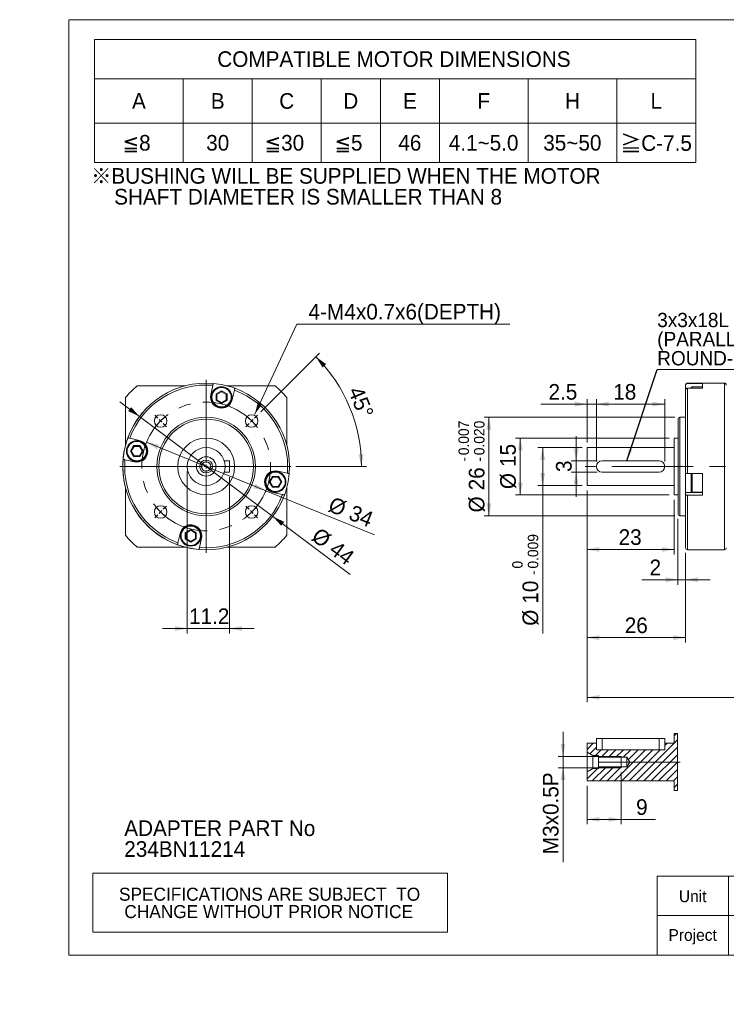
# Model space of a CAD drawing. Header units: millimetres. Extents: x 0 to 373, y 0 to 260.
# Tile 1 of 3: x 0 to 186, y 0 to 260. Entities that reach past the tile are written whole.
import ezdxf

# ---------------------------------------------------------------- set-up
doc = ezdxf.new("R2010")
doc.units = ezdxf.units.MM
doc.header["$LTSCALE"] = 1.3
doc.linetypes.add('CENTERX2', pattern=[20.32, 12.7, -2.54, 2.54, -2.54])
doc.layers.add('外框線', color=7, linetype='Continuous', lineweight=30)
doc.styles.add('SLDTEXTSTYLE0', font='ARIAL.TTF', dxfattribs={"width": 0.948})
doc.styles.add('SLDTEXTSTYLE4', font='ARIAL.TTF', dxfattribs={"width": 0.948, "bigfont": 'bigfont'})
doc.styles.add('SLDTEXTSTYLE5', font='MINGLIU.TTC', dxfattribs={"bigfont": 'bigfont'})
doc.styles.get("Standard").update_dxf_attribs({"font": 'ARIAL.TTF'})
doc.dimstyles.new('SLDDIMSTYLE0', dxfattribs={"dimtxt": 4.006577, "dimasz": 3.25, "dimexe": 0, "dimexo": 0.0625, "dimgap": 1.001644, "dimtad": 1, "dimdec": 4, "dimrnd": 1e-09, "dimzin": 12, "dimdsep": 46, "dimtxsty": 'SLDTEXTSTYLE0', "dimsah": 1, "dimcen": 0.09, "dimadec": 0, "dimazin": 0, "dimtfac": 1, "dimtdec": 4, "dimtmove": 0, "dimatfit": 3, "dimfxl": 0, "dimtolj": 1, "dimtzin": 12, "dimarcsym": 0})
doc.dimstyles.new('SLDDIMSTYLE1', dxfattribs={"dimtxt": 4.006577, "dimasz": 3.25, "dimexe": 0, "dimexo": 0.0625, "dimgap": 1.001644, "dimtad": 1, "dimdec": 0, "dimrnd": 1e-09, "dimzin": 12, "dimdsep": 46, "dimtxsty": 'SLDTEXTSTYLE0', "dimsah": 1, "dimcen": 0.09, "dimadec": 0, "dimazin": 0, "dimtfac": 1, "dimtdec": 0, "dimtmove": 0, "dimatfit": 3, "dimfxl": 0, "dimtolj": 1, "dimtzin": 12, "dimarcsym": 0})
doc.dimstyles.new('SLDDIMSTYLE10', dxfattribs={"dimtxt": 0, "dimasz": 3.25, "dimexe": 0, "dimexo": 0.0625, "dimgap": 0, "dimtad": 0, "dimtih": 1, "dimtoh": 1, "dimdec": 0, "dimrnd": 1e-09, "dimzin": 0, "dimdsep": 46, "dimtxsty": 'Standard', "dimsah": 1, "dimcen": 0.09, "dimadec": 0, "dimazin": 0, "dimtfac": 3.25, "dimtdec": 0, "dimtofl": 0, "dimtmove": 0, "dimatfit": 3, "dimfxl": 0, "dimtolj": 1, "dimtzin": 0, "dimarcsym": 0})
doc.dimstyles.new('SLDDIMSTYLE2', dxfattribs={"dimtxt": 4.006577, "dimasz": 3.25, "dimexe": 0, "dimexo": 0.0625, "dimgap": 1.001644, "dimtad": 1, "dimdec": 4, "dimrnd": 1e-09, "dimzin": 12, "dimdsep": 46, "dimtxsty": 'SLDTEXTSTYLE0', "dimsah": 1, "dimcen": 0.09, "dimadec": 0, "dimazin": 0, "dimtfac": 1, "dimtdec": 4, "dimtofl": 0, "dimtmove": 0, "dimatfit": 3, "dimfxl": 0, "dimtolj": 1, "dimtzin": 12, "dimarcsym": 0})
doc.dimstyles.new('SLDDIMSTYLE3', dxfattribs={"dimtxt": 4.006577, "dimasz": 3.25, "dimexe": 0, "dimexo": 0.0625, "dimgap": 1.001644, "dimtad": 1, "dimdec": 4, "dimlfac": 1.3, "dimzin": 12, "dimdsep": 46, "dimtxsty": 'SLDTEXTSTYLE0', "dimsah": 1, "dimcen": 0.09, "dimadec": 4, "dimazin": 0, "dimtfac": 1, "dimtdec": 4, "dimtofl": 0, "dimtmove": 0, "dimatfit": 3, "dimfxl": 0, "dimtolj": 1, "dimtzin": 12, "dimarcsym": 0})
doc.dimstyles.new('SLDDIMSTYLE4', dxfattribs={"dimtxt": 4.006577, "dimasz": 3.25, "dimexe": 0, "dimexo": 0.0625, "dimgap": 1.001644, "dimtad": 0, "dimtih": 1, "dimtoh": 1, "dimdec": 4, "dimrnd": 1e-09, "dimzin": 12, "dimdsep": 46, "dimtxsty": 'SLDTEXTSTYLE0', "dimblk1": 'NONE', "dimblk2": 'NONE', "dimsah": 1, "dimcen": 0.09, "dimadec": 0, "dimazin": 0, "dimtfac": 1, "dimtdec": 4, "dimtmove": 0, "dimatfit": 3, "dimldrblk": 'NONE', "dimfxl": 0, "dimtolj": 1, "dimtzin": 12, "dimarcsym": 0})
doc.dimstyles.new('SLDDIMSTYLE5', dxfattribs={"dimtxt": 4.006577, "dimasz": 3.25, "dimexe": 0, "dimexo": 0.0625, "dimgap": 1.001644, "dimtad": 1, "dimdec": 4, "dimrnd": 1e-09, "dimzin": 12, "dimdsep": 46, "dimtxsty": 'SLDTEXTSTYLE0', "dimsah": 1, "dimcen": 0.09, "dimadec": 0, "dimazin": 0, "dimtfac": 1, "dimtdec": 4, "dimtofl": 0, "dimtmove": 0, "dimatfit": 3, "dimfxl": 0, "dimtolj": 1, "dimtzin": 12, "dimarcsym": 0})
doc.dimstyles.new('SLDDIMSTYLE7', dxfattribs={"dimtxt": 4.006577, "dimasz": 3.25, "dimexe": 0, "dimexo": 0.0625, "dimgap": 1.001644, "dimtad": 1, "dimdec": 4, "dimrnd": 1e-09, "dimzin": 12, "dimdsep": 46, "dimtxsty": 'SLDTEXTSTYLE0', "dimsah": 1, "dimcen": 0.09, "dimadec": 0, "dimazin": 0, "dimtol": 1, "dimtm": 0.009, "dimtfac": 1, "dimtdec": 3, "dimtofl": 0, "dimtmove": 0, "dimatfit": 3, "dimfxl": 0, "dimtolj": 1, "dimarcsym": 0})
doc.dimstyles.new('SLDDIMSTYLE8', dxfattribs={"dimtxt": 4.006577, "dimasz": 3.25, "dimexe": 0, "dimexo": 0.0625, "dimgap": 1.001644, "dimtad": 1, "dimdec": 4, "dimrnd": 1e-09, "dimzin": 12, "dimdsep": 46, "dimtxsty": 'SLDTEXTSTYLE0', "dimsah": 1, "dimcen": 0.09, "dimadec": 0, "dimazin": 0, "dimtol": 1, "dimtp": -0.007, "dimtm": 0.02, "dimtfac": 1, "dimtdec": 3, "dimtofl": 0, "dimtmove": 0, "dimatfit": 3, "dimfxl": 0, "dimtolj": 1, "dimtzin": 0, "dimarcsym": 0})

# ---------------------------------------------------------------- blocks, each defined once
blk = doc.blocks.new('單位定位')
at = {"layer": '外框線', "color": 7, "lineweight": 0}
for p, q in [((168.19, 33.81), (168.19, 13.01)), ((208.05, 33.81), (168.19, 33.81)), ((187.06, 33.81), (187.06, 13.01)), ((208.05, 23.41), (168.19, 23.41)), ((198.51, 19.01), (204.85, 20.31)), ((198.51, 19.01), (198.51, 16.41)), ((204.85, 20.31), (204.85, 15.11)), ((198.51, 16.41), (204.85, 15.11))]:
    blk.add_line(p, q, dxfattribs=at)
at = {"layer": '外框線', "color": 7, "linetype": 'CENTERX2', "lineweight": 0}
for p, q in [((193.02, 21.69), (193.02, 13.87)), ((189.61, 17.71), (196.45, 17.71)), ((198.04, 17.71), (205.41, 17.71))]:
    blk.add_line(p, q, dxfattribs=at)
at = {"layer": '外框線', "color": 7, "lineweight": 0}
for radius in [2.96, 1.59]:
    blk.add_circle((193.02, 17.71), radius, dxfattribs=at)
at = {"color": 7, "linetype": 'Continuous', "lineweight": 0, "char_height": 3.096, "attachment_point": 1, "style": 'SLDTEXTSTYLE0'}
for s, insert in [('Unit', (173.93, 30.08)), ('mm', (194.3, 30.46)), ('Project', (171.18, 19.85))]:
    blk.add_mtext(s, dxfattribs=dict(at, insert=insert))
blk = doc.blocks.new('SW_NOTE_0')
at = {"color": 0, "linetype": 'Continuous', "lineweight": 0, "attachment_point": 1, "style": 'SLDTEXTSTYLE0'}
for s, insert, char_height in [('ADAPTER PART No', (0, 5.32), 4.1275), ('234BN11214', (0, -0.18), 4.128)]:
    blk.add_mtext(s, dxfattribs=dict(at, insert=insert, char_height=char_height))
blk = doc.blocks.new('SW_NOTE_1')
at = {"color": 0, "linetype": 'Continuous', "lineweight": 0, "char_height": 4.1275, "attachment_point": 1}
for s, insert, style in [('\\M+181A6BUSHING WILL BE SUPPLIED WHEN THE MOTOR', (0, 5.32), 'SLDTEXTSTYLE4'), ('    SHAFT DIAMETER IS SMALLER THAN 8', (0, -0.18), 'SLDTEXTSTYLE0')]:
    blk.add_mtext(s, dxfattribs=dict(at, insert=insert, style=style))
blk = doc.blocks.new('SW_TABLEANNOTATION_0')
at = {"color": 0, "linetype": 'Continuous', "lineweight": 0}
for p, q in [((0, 0), (0, -32.5)), ((158.6, 0), (0, 0)), ((158.6, -32.5), (158.6, 0)), ((0, -10.4), (158.6, -10.4)), ((23.4, -10.4), (23.4, -32.5)), ((41.6, -10.4), (41.6, -32.5)), ((59.8, -10.4), (59.8, -32.5)), ((75.4, -10.4), (75.4, -32.5)), ((91, -10.4), (91, -32.5)), ((114.4, -10.4), (114.4, -32.5)), ((137.8, -10.4), (137.8, -32.5)), ((0, -22.1), (158.6, -22.1)), ((0, -32.5), (158.6, -32.5))]:
    blk.add_line(p, q, dxfattribs=at)
at = {"color": 0, "linetype": 'Continuous', "lineweight": 0, "attachment_point": 1}
for s, insert, char_height, style in [('COMPATIBLE MOTOR DIMENSIONS', (32.37, -3.15), 4.1275, 'SLDTEXTSTYLE0'), ('A', (9.87, -14.2), 4.13, 'SLDTEXTSTYLE0'), ('B', (30.67, -14.2), 4.13, 'SLDTEXTSTYLE0'), ('C', (48.71, -14.2), 4.13, 'SLDTEXTSTYLE0'), ('D', (65.61, -14.2), 4.13, 'SLDTEXTSTYLE0'), ('E', (81.37, -14.2), 4.13, 'SLDTEXTSTYLE0'), ('F', (101.02, -14.2), 4.13, 'SLDTEXTSTYLE0'), ('H', (124.11, -14.2), 4.13, 'SLDTEXTSTYLE0'), ('L', (146.67, -14.2), 4.13, 'SLDTEXTSTYLE0'), ('\\M+181858', (7.42, -25.25), 4.128, 'SLDTEXTSTYLE4'), ('30', (29.44, -25.25), 4.128, 'SLDTEXTSTYLE0'), ('\\M+1818530', (44.89, -25.25), 4.128, 'SLDTEXTSTYLE4'), ('\\M+181855', (63.32, -25.25), 4.128, 'SLDTEXTSTYLE4'), ('46', (80.14, -25.25), 4.128, 'SLDTEXTSTYLE0'), ('4.1~5.0', (93.45, -25.25), 4.128, 'SLDTEXTSTYLE0'), ('35~50', (118.38, -25.25), 4.128, 'SLDTEXTSTYLE0'), ('\\M+18186', (138.72, -25.41), 4.128, 'SLDTEXTSTYLE5'), ('C-7.5', (144.23, -25.32), 4.128, 'SLDTEXTSTYLE0')]:
    blk.add_mtext(s, dxfattribs=dict(at, insert=insert, char_height=char_height, style=style))
blk = doc.blocks.new('SW_TABLEANNOTATION_1')
at = {"color": 0, "linetype": 'Continuous', "lineweight": 0}
for p, q in [((0, 0), (0, -15.6)), ((93.6, 0), (0, 0)), ((93.6, -15.6), (93.6, 0)), ((0, -15.6), (93.6, -15.6))]:
    blk.add_line(p, q, dxfattribs=at)
at = {"color": 0, "linetype": 'Continuous', "lineweight": 0, "char_height": 3.4396, "attachment_point": 1, "style": 'SLDTEXTSTYLE0'}
for s, insert in [(' SPECIFICATIONS ARE SUBJECT  TO ', (5.65, -3.84)), ('CHANGE WITHOUT PRIOR NOTICE', (8.33, -8.43))]:
    blk.add_mtext(s, dxfattribs=dict(at, insert=insert))
blk = doc.blocks.new('*D10')
at = {"color": 7, "linetype": 'Continuous', "lineweight": 0}
for q in [(33.44, 148.42), (93.63, 123.99)]:
    blk.add_line((64.95, 135.63), q, dxfattribs=at)
for points in [[(33.44, 148.42), (36.21, 146.59), (36.7, 147.8)], [(64.95, 135.63), (62.18, 137.45), (61.69, 136.25)]]:
    blk.add_solid(points, dxfattribs=at)
at = {"color": 7, "linetype": 'Continuous', "lineweight": 0, "char_height": 4.128, "attachment_point": 1, "rotation": 337.9102, "style": 'SLDTEXTSTYLE0'}
for s, insert in [('%%c', (82.64, 134.18)), ('34', (88.05, 131.99))]:
    blk.add_mtext(s, dxfattribs=dict(at, insert=insert))
blk = doc.blocks.new('*D11')
at = {"color": 7, "linetype": 'Continuous', "lineweight": 0}
for p, q in [((31.6, 155.23), (26.4, 159.13)), ((66.79, 128.82), (31.6, 155.23)), ((66.79, 128.82), (87.18, 113.51))]:
    blk.add_line(p, q, dxfattribs=at)
blk.add_arc((49.19, 142.02), 22, 139.7271, 261.6929, dxfattribs=at)
for points in [[(31.6, 155.23), (29.39, 157.7), (28.61, 156.66)], [(66.79, 128.82), (69, 126.35), (69.78, 127.38)]]:
    blk.add_solid(points, dxfattribs=at)
at = {"color": 7, "linetype": 'Continuous', "lineweight": 0, "char_height": 4.128, "attachment_point": 1, "rotation": 323.1088, "style": 'SLDTEXTSTYLE0'}
for s, insert in [('%%c', (79.16, 126.17)), ('44', (83.83, 122.66))]:
    blk.add_mtext(s, dxfattribs=dict(at, insert=insert))
blk = doc.blocks.new('*D12')
at = {"color": 7, "linetype": 'Continuous', "lineweight": 0}
for p, q in [((44.19, 140.72), (44.19, 97.92)), ((55.39, 139.22), (55.39, 97.92)), ((44.19, 99.22), (37.69, 99.22)), ((44.19, 99.22), (55.39, 99.22)), ((55.39, 99.22), (61.89, 99.22))]:
    blk.add_line(p, q, dxfattribs=at)
for points in [[(44.19, 99.22), (40.94, 99.87), (40.94, 98.57)], [(55.39, 99.22), (58.64, 98.57), (58.64, 99.87)]]:
    blk.add_solid(points, dxfattribs=at)
at = {"color": 7, "linetype": 'Continuous', "lineweight": 0, "insert": (44.68, 104.54), "char_height": 4.128, "attachment_point": 1, "style": 'SLDTEXTSTYLE0'}
blk.add_mtext('11.2', dxfattribs=at)
blk = doc.blocks.new('*D13')
at = {"color": 7, "linetype": 'Continuous', "lineweight": 0}
for p, q in [((63.66, 156.48), (79.09, 171.92)), ((72.85, 142.02), (91.47, 142.02))]:
    blk.add_line(p, q, dxfattribs=at)
blk.add_arc((49.19, 142.02), 40.98, 0, 45, dxfattribs=at)
for points in [[(78.17, 171), (79.9, 168.17), (80.85, 169.05)], [(90.17, 142.02), (90.69, 145.3), (89.39, 145.24)]]:
    blk.add_solid(points, dxfattribs=at)
at = {"color": 7, "linetype": 'Continuous', "lineweight": 0, "insert": (90.38, 163.58), "char_height": 4.128, "attachment_point": 1, "rotation": 292.5, "style": 'SLDTEXTSTYLE0'}
blk.add_mtext('45°', dxfattribs=at)
blk = doc.blocks.new('*D15')
at = {"color": 7, "linetype": 'Continuous', "lineweight": 0}
blk.add_line((73.15, 179.64), (129.3, 179.64), dxfattribs=at)
at = {"color": 7, "linetype": 'Continuous', "lineweight": 0, "attachment_point": 1, "style": 'SLDTEXTSTYLE0'}
for s, insert, char_height in [('4-M', (76.18, 184.96), 4.128), ('4', (85.66, 184.96), 4.13), ('x0.7x6(DEPTH)', (88.72, 184.96), 4.1275)]:
    blk.add_mtext(s, dxfattribs=dict(at, insert=insert, char_height=char_height))
blk = doc.blocks.new('_NONE')
blk = doc.blocks.new('SW_CENTERMARKSYMBOL_0')
at = {"color": 0, "linetype": 'Continuous', "lineweight": 0}
for p, q in [((-24.75, 0.71), (-25.56, 1.52)), ((-24.04, 0), (-24.4, 0.35)), ((0, 0), (-0.35, -0.35)), ((0, 0), (0.35, 0.35)), ((0.71, 0.71), (1.52, 1.52)), ((-24.04, 0), (-23.69, -0.35)), ((-23.33, -0.71), (-22.52, -1.52)), ((-0.71, -0.71), (-1.52, -1.52)), ((-23.33, -23.33), (-22.52, -22.52)), ((-0.71, -23.33), (-1.52, -22.52)), ((-24.75, -24.75), (-25.56, -25.56)), ((-24.04, -24.04), (-24.4, -24.4)), ((-24.04, -24.04), (-23.69, -23.69)), ((0, -24.04), (-0.35, -23.69)), ((0, -24.04), (0.35, -24.4)), ((0.71, -24.75), (1.52, -25.56))]:
    blk.add_line(p, q, dxfattribs=at)
for start, end in [(133.3148, 135), (127.7538, 131.6297), (48.3703, 52.2462), (45, 46.6852), (138.3703, 142.2462), (135, 136.6852), (43.3148, 45), (37.7538, 41.6297), (217.7538, 221.6297), (318.3703, 322.2462), (223.3148, 225), (225, 226.6852), (228.3703, 232.2462), (307.7538, 311.6297), (313.3148, 315), (315, 316.6852)]:
    blk.add_arc((-12.02, -12.02), 17, start, end, dxfattribs=at)
blk = doc.blocks.new('SW_CENTERMARKSYMBOL_1')
at = {"color": 0, "linetype": 'Continuous', "lineweight": 0}
for p, q in [((0, 1), (0, 22.86)), ((-1, 0), (-22.74, 0)), ((0, 0), (-0.5, 0)), ((0, 0), (0, 0.5)), ((0, 0), (0, -0.5)), ((0, 0), (0.5, 0)), ((1, 0), (22.35, 0)), ((0, -1), (0, -22.84))]:
    blk.add_line(p, q, dxfattribs=at)
blk = doc.blocks.new('*D20')
at = {"color": 7, "linetype": 'Continuous', "lineweight": 0}
for p, q in [((146.82, 143.52), (146.82, 150.02)), ((152.39, 143.52), (145.52, 143.52)), ((146.82, 143.52), (146.82, 140.52)), ((152.39, 140.52), (145.52, 140.52)), ((146.82, 140.52), (146.82, 134.02))]:
    blk.add_line(p, q, dxfattribs=at)
for points in [[(146.82, 143.52), (147.47, 146.77), (146.17, 146.77)], [(146.82, 140.52), (146.17, 137.27), (147.47, 137.27)]]:
    blk.add_solid(points, dxfattribs=at)
at = {"color": 7, "linetype": 'Continuous', "lineweight": 0, "insert": (141.5, 140.56), "char_height": 4.13, "attachment_point": 1, "rotation": 90, "style": 'SLDTEXTSTYLE0'}
blk.add_mtext('3', dxfattribs=at)
blk = doc.blocks.new('*D21')
at = {"color": 7, "linetype": 'Continuous', "lineweight": 0}
for p, q in [((148.39, 147.02), (136.69, 147.02)), ((137.99, 137.02), (137.99, 147.02)), ((148.39, 137.02), (136.69, 137.02)), ((137.99, 137.02), (137.99, 97.89))]:
    blk.add_line(p, q, dxfattribs=at)
for points in [[(137.99, 147.02), (137.34, 143.77), (138.64, 143.77)], [(137.99, 137.02), (138.64, 140.27), (137.34, 140.27)]]:
    blk.add_solid(points, dxfattribs=at)
at = {"color": 7, "linetype": 'Continuous', "lineweight": 0, "attachment_point": 1, "rotation": 90, "style": 'SLDTEXTSTYLE0'}
for s, insert, char_height in [('0.009', (134.06, 115.06), 2.752), ('0', (129.95, 115.06), 2.75), ('-', (134.06, 113.38), 2.75), ('10', (132.67, 105.79), 4.128), ('%%c', (132.67, 99.95), 4.128)]:
    blk.add_mtext(s, dxfattribs=dict(at, insert=insert, char_height=char_height))
blk = doc.blocks.new('*D22')
at = {"color": 7, "linetype": 'Continuous', "lineweight": 0}
for p, q in [((171.39, 149.52), (130.79, 149.52)), ((132.09, 134.52), (132.09, 149.52)), ((171.39, 134.52), (130.79, 134.52))]:
    blk.add_line(p, q, dxfattribs=at)
for points in [[(132.09, 149.52), (131.44, 146.27), (132.74, 146.27)], [(132.09, 134.52), (132.74, 137.77), (131.44, 137.77)]]:
    blk.add_solid(points, dxfattribs=at)
at = {"color": 7, "linetype": 'Continuous', "lineweight": 0, "char_height": 4.128, "attachment_point": 1, "rotation": 90, "style": 'SLDTEXTSTYLE0'}
for s, insert in [('15', (126.77, 141.89)), ('%%c', (126.77, 136.04))]:
    blk.add_mtext(s, dxfattribs=dict(at, insert=insert))
blk = doc.blocks.new('*D23')
at = {"color": 7, "linetype": 'Continuous', "lineweight": 0}
for p, q in [((172.89, 155.02), (122.51, 155.02)), ((123.81, 129.02), (123.81, 155.02)), ((172.89, 129.02), (122.51, 129.02))]:
    blk.add_line(p, q, dxfattribs=at)
for points in [[(123.81, 155.02), (123.16, 151.77), (124.46, 151.77)], [(123.81, 129.02), (124.46, 132.27), (123.16, 132.27)]]:
    blk.add_solid(points, dxfattribs=at)
at = {"color": 7, "linetype": 'Continuous', "lineweight": 0, "attachment_point": 1, "rotation": 90, "style": 'SLDTEXTSTYLE0'}
for s, insert, char_height in [('0.007', (115.77, 144.99), 2.752), ('0.020', (119.87, 144.99), 2.752), ('-', (115.77, 143.31), 2.75), ('-', (119.87, 143.31), 2.75), ('26', (118.49, 135.72), 4.128), ('%%c', (118.49, 129.88), 4.128)]:
    blk.add_mtext(s, dxfattribs=dict(at, insert=insert, char_height=char_height))
blk = doc.blocks.new('*D24')
at = {"color": 7, "linetype": 'Continuous', "lineweight": 0}
for p, q in [((149.69, 135.72), (149.69, 79.76)), ((244.99, 119.42), (244.99, 79.76)), ((149.69, 81.06), (244.99, 81.06))]:
    blk.add_line(p, q, dxfattribs=at)
for points in [[(149.69, 81.06), (152.94, 80.41), (152.94, 81.71)], [(244.99, 81.06), (241.74, 81.71), (241.74, 80.41)]]:
    blk.add_solid(points, dxfattribs=at)
at = {"color": 7, "linetype": 'Continuous', "lineweight": 0, "insert": (191.99, 86.38), "char_height": 4.128, "attachment_point": 1, "style": 'SLDTEXTSTYLE0'}
blk.add_mtext('95.3', dxfattribs=at)
blk = doc.blocks.new('*D25')
at = {"color": 7, "linetype": 'Continuous', "lineweight": 0}
for p, q in [((149.69, 135.72), (149.69, 118.81)), ((172.69, 133.22), (172.69, 118.81)), ((149.69, 120.11), (172.69, 120.11))]:
    blk.add_line(p, q, dxfattribs=at)
for points in [[(149.69, 120.11), (152.94, 119.46), (152.94, 120.76)], [(172.69, 120.11), (169.44, 120.76), (169.44, 119.46)]]:
    blk.add_solid(points, dxfattribs=at)
at = {"color": 7, "linetype": 'Continuous', "lineweight": 0, "insert": (158.03, 125.43), "char_height": 4.128, "attachment_point": 1, "style": 'SLDTEXTSTYLE0'}
blk.add_mtext('23', dxfattribs=at)
blk = doc.blocks.new('*D26')
at = {"color": 7, "linetype": 'Continuous', "lineweight": 0}
for p, q in [((173.69, 128.22), (173.69, 110.81)), ((175.69, 119.22), (175.69, 110.81)), ((173.69, 112.11), (164.13, 112.11)), ((173.69, 112.11), (175.69, 112.11)), ((175.69, 112.11), (182.19, 112.11))]:
    blk.add_line(p, q, dxfattribs=at)
for points in [[(173.69, 112.11), (170.44, 112.76), (170.44, 111.46)], [(175.69, 112.11), (178.94, 111.46), (178.94, 112.76)]]:
    blk.add_solid(points, dxfattribs=at)
at = {"color": 7, "linetype": 'Continuous', "lineweight": 0, "insert": (166.19, 117.43), "char_height": 4.13, "attachment_point": 1, "style": 'SLDTEXTSTYLE0'}
blk.add_mtext('2', dxfattribs=at)
blk = doc.blocks.new('*D27')
at = {"color": 7, "linetype": 'Continuous', "lineweight": 0}
for p, q in [((149.69, 135.72), (149.69, 95.52)), ((175.69, 119.22), (175.69, 95.52)), ((175.69, 96.82), (149.69, 96.82))]:
    blk.add_line(p, q, dxfattribs=at)
for points in [[(149.69, 96.82), (152.94, 96.17), (152.94, 97.47)], [(175.69, 96.82), (172.44, 97.47), (172.44, 96.17)]]:
    blk.add_solid(points, dxfattribs=at)
at = {"color": 7, "linetype": 'Continuous', "lineweight": 0, "insert": (159.64, 102.14), "char_height": 4.128, "attachment_point": 1, "style": 'SLDTEXTSTYLE0'}
blk.add_mtext('26', dxfattribs=at)
blk = doc.blocks.new('*D30')
at = {"color": 7, "linetype": 'Continuous', "lineweight": 0}
for p, q in [((149.69, 148.32), (149.69, 159.77)), ((152.19, 143.32), (152.19, 159.77)), ((149.69, 158.47), (137.46, 158.47)), ((149.69, 158.47), (152.19, 158.47)), ((152.19, 158.47), (158.69, 158.47))]:
    blk.add_line(p, q, dxfattribs=at)
for points in [[(149.69, 158.47), (146.44, 159.12), (146.44, 157.82)], [(152.19, 158.47), (155.44, 157.82), (155.44, 159.12)]]:
    blk.add_solid(points, dxfattribs=at)
at = {"color": 7, "linetype": 'Continuous', "lineweight": 0, "insert": (139.53, 163.79), "char_height": 4.128, "attachment_point": 1, "style": 'SLDTEXTSTYLE0'}
blk.add_mtext('2.5', dxfattribs=at)
blk = doc.blocks.new('*D31')
at = {"color": 7, "linetype": 'Continuous', "lineweight": 0}
for p, q in [((152.19, 143.32), (152.19, 159.77)), ((170.19, 143.32), (170.19, 159.77)), ((152.19, 158.47), (170.19, 158.47))]:
    blk.add_line(p, q, dxfattribs=at)
for points in [[(152.19, 158.47), (155.44, 157.82), (155.44, 159.12)], [(170.19, 158.47), (166.94, 159.12), (166.94, 157.82)]]:
    blk.add_solid(points, dxfattribs=at)
at = {"color": 7, "linetype": 'Continuous', "lineweight": 0, "insert": (156.61, 163.79), "char_height": 4.128, "attachment_point": 1, "style": 'SLDTEXTSTYLE0'}
blk.add_mtext('18', dxfattribs=at)
blk = doc.blocks.new('SW_NOTE_2')
at = {"color": 0, "linetype": 'Continuous', "lineweight": 0}
for p, q in [((0, 0), (40.08, 0)), ((40.08, 0), (0, 0)), ((0, 0), (40.08, 0)), ((40.08, 0), (0, 0)), ((0, 0), (40.08, 0)), ((40.08, 0), (0, 0))]:
    blk.add_line(p, q, dxfattribs=at)
at = {"color": 0, "linetype": 'Continuous', "lineweight": 0, "attachment_point": 1, "style": 'SLDTEXTSTYLE0'}
for s, insert, char_height in [('3x3x18L', (0, 14.97), 3.784), ('(PARALLEL KEY,', (0, 9.92), 3.7835), ('ROUND-ENDED)', (0, 4.88), 3.7835)]:
    blk.add_mtext(s, dxfattribs=dict(at, insert=insert, char_height=char_height))
blk = doc.blocks.new('SW_HATCH_0')
at = {"color": 0, "linetype": 'Continuous', "lineweight": 0}
for p, q in [((0, 13.62), (0.61, 14.23)), ((-23, 10.08), (-21.35, 11.73)), ((-22.26, 8.87), (-20.5, 10.63)), ((-9.95, 1.73), (0.89, 12.56)), ((-8, 1.73), (0.89, 10.62)), ((-2.5, 11.12), (-1.89, 11.73)), ((-20.76, 8.43), (-19.26, 9.93)), ((-19.26, 7.98), (-17.31, 9.93)), ((-17.32, 7.98), (-15.37, 9.93)), ((-15.78, 1.73), (-7.58, 9.93)), ((-15.37, 7.98), (-13.42, 9.93)), ((-13.84, 1.73), (-5.64, 9.93)), ((-13.43, 7.98), (-11.48, 9.93)), ((-12.12, 7.34), (-9.53, 9.93)), ((-11.89, 1.73), (-3.69, 9.93)), ((-6.06, 1.73), (0.89, 8.67)), ((-21.62, 1.73), (-17.87, 5.48)), ((-20, 5.29), (-19.82, 5.48)), ((-19.68, 1.73), (-15.93, 5.48)), ((-17.73, 1.73), (-13.98, 5.48)), ((-4.11, 1.73), (0.89, 6.73)), ((-23, 2.29), (-20.27, 5.03)), ((-2.16, 1.73), (0.89, 4.78)), ((-0.22, 1.73), (0.89, 2.83)), ((0, 0), (0.89, 0.89))]:
    blk.add_line(p, q, dxfattribs=at)
blk = doc.blocks.new('*D46')
at = {"color": 7, "linetype": 'Continuous', "lineweight": 0}
for p, q in [((158.69, 61.17), (158.69, 47.53)), ((149.69, 57.67), (149.69, 47.53)), ((149.69, 48.83), (158.69, 48.83)), ((158.69, 48.83), (167.76, 48.83))]:
    blk.add_line(p, q, dxfattribs=at)
for points in [[(149.69, 48.83), (152.94, 48.18), (152.94, 49.48)], [(158.69, 48.83), (155.44, 49.48), (155.44, 48.18)]]:
    blk.add_solid(points, dxfattribs=at)
at = {"color": 7, "linetype": 'Continuous', "lineweight": 0, "insert": (162.64, 54.15), "char_height": 4.13, "attachment_point": 1, "style": 'SLDTEXTSTYLE0'}
blk.add_mtext('9', dxfattribs=at)
blk = doc.blocks.new('*D47')
at = {"color": 7, "linetype": 'Continuous', "lineweight": 0}
for p, q in [((143.35, 65.47), (143.35, 71.97)), ((157.39, 65.47), (142.05, 65.47)), ((143.35, 62.47), (143.35, 65.47)), ((157.39, 62.47), (142.05, 62.47)), ((143.35, 62.47), (143.35, 37.56))]:
    blk.add_line(p, q, dxfattribs=at)
for points in [[(143.35, 65.47), (144, 68.72), (142.7, 68.72)], [(143.35, 62.47), (142.7, 59.22), (144, 59.22)]]:
    blk.add_solid(points, dxfattribs=at)
at = {"color": 7, "linetype": 'Continuous', "lineweight": 0, "attachment_point": 1, "rotation": 90, "style": 'SLDTEXTSTYLE0'}
for s, insert, char_height in [('x0.5P', (138.03, 47.26), 4.128), ('3', (138.03, 44.21), 4.13), ('M', (138.03, 39.62), 4.13)]:
    blk.add_mtext(s, dxfattribs=dict(at, insert=insert, char_height=char_height))

msp = doc.modelspace()

# ---------------------------------------------------------------- linework, layer by layer
at = {"color": 7, "linetype": 'Continuous', "lineweight": 0}
for p, q in [((13, 260), (373.1, 260)), ((13, 13), (13, 260)), ((62.060756, 155.855947), (73.145226, 179.635753)), ((173.582273, 56.473795), (173.582273, 71.473795)), ((152.693485, 65.473795), (158.693482, 65.473795)), ((158.693482, 62.473795), (158.693482, 65.473795)), ((152.693485, 62.473795), (158.693482, 62.473795)), ((13, 13), (373.1, 13))]:
    msp.add_line(p, q, dxfattribs=at)
at = {"color": 7, "linetype": 'Continuous', "lineweight": 15}
for p, q in [((185.935226, 164.022392), (176.193484, 164.022392)), ((180.193484, 163.941157), (176.193484, 163.941157)), ((180.193484, 163.941157), (180.193484, 162.685807)), ((43.689517, 163.322392), (31.020537, 163.322392)), ((50.974637, 163.44861), (50.421953, 160.955618)), ((51.803212, 161.1651), (53.253213, 162.002259)), ((53.253213, 161.771319), (52.003212, 161.049631)), ((53.253213, 162.002259), (54.703211, 161.1651)), ((53.253213, 161.771319), (53.253213, 162.002259)), ((54.503212, 161.049631), (53.253213, 161.771319)), ((67.369402, 163.322392), (54.700421, 163.322392)), ((56.084471, 159.700268), (56.637154, 162.19326)), ((175.693483, 163.44861), (175.693483, 162.19326)), ((175.693483, 162.19326), (175.693483, 140.242725)), ((176.193484, 162.685807), (176.193484, 140.13353)), ((176.193484, 162.685807), (180.193484, 162.685807)), ((177.393484, 163.077942), (177.193484, 162.877942)), ((177.193484, 162.685807), (177.193484, 162.877942)), ((180.193484, 163.077942), (177.393484, 163.077942)), ((177.393484, 163.077942), (177.393484, 162.685807)), ((27.89497, 160.196825), (27.89497, 147.527844)), ((51.803212, 159.490785), (51.803212, 161.1651)), ((51.803212, 161.1651), (52.003212, 161.049631)), ((51.803212, 159.490785), (52.003212, 159.606254)), ((53.253213, 158.653627), (51.803212, 159.490785)), ((52.003212, 161.049631), (52.003212, 159.606254)), ((52.003212, 159.606254), (53.253213, 158.884567)), ((53.253213, 158.884567), (54.503212, 159.606254)), ((54.703211, 159.490785), (53.253213, 158.653627)), ((53.253213, 158.653627), (53.253213, 158.884567)), ((54.503212, 161.049631), (54.703211, 161.1651)), ((54.503212, 159.606254), (54.503212, 161.049631)), ((54.503212, 159.606254), (54.703211, 159.490785)), ((54.703211, 161.1651), (54.703211, 159.490785)), ((70.494969, 147.527844), (70.494969, 160.196825)), ((173.693485, 154.522393), (173.693485, 142.022393)), ((175.693483, 155.022393), (174.193484, 155.022393)), ((31.517096, 148.911894), (29.024102, 149.464577)), ((173.693485, 149.522392), (172.693485, 149.522392)), ((172.693485, 149.522392), (172.693485, 142.022393)), ((29.215105, 146.080635), (30.052259, 147.530635)), ((30.052259, 144.630635), (29.215105, 146.080635)), ((29.446043, 146.080635), (29.215105, 146.080635)), ((30.167732, 147.330636), (29.446043, 146.080635)), ((29.446043, 146.080635), (30.167732, 144.830635)), ((30.052259, 147.530635), (31.726576, 147.530635)), ((30.167732, 147.330636), (30.052259, 147.530635)), ((31.611107, 147.330636), (30.167732, 147.330636)), ((31.611107, 147.330636), (31.726576, 147.530635)), ((32.332796, 146.080635), (31.611107, 147.330636)), ((31.611107, 144.830635), (32.332796, 146.080635)), ((31.726576, 147.530635), (32.563735, 146.080635)), ((32.563735, 146.080635), (31.726576, 144.630635)), ((32.563735, 146.080635), (32.332796, 146.080635)), ((172.693485, 147.022392), (149.693483, 147.022392)), ((149.693483, 147.022392), (149.693483, 142.022393)), ((27.768753, 143.80206), (30.261744, 143.249377)), ((30.052259, 144.630635), (30.167732, 144.830635)), ((31.726576, 144.630635), (30.052259, 144.630635)), ((30.167732, 144.830635), (31.611107, 144.830635)), ((31.726576, 144.630635), (31.611107, 144.830635)), ((53.964665, 143.522393), (55.39497, 143.522393)), ((55.39497, 140.522393), (55.39497, 143.522393)), ((153.693483, 143.522393), (168.693484, 143.522393)), ((53.964665, 140.522393), (55.39497, 140.522393)), ((70.621186, 140.242725), (68.128194, 140.795408)), ((149.693483, 142.022393), (149.693483, 137.022393)), ((168.693484, 140.522393), (153.693483, 140.522393)), ((172.693485, 142.022393), (172.693485, 134.522393)), ((173.693485, 142.022393), (173.693485, 129.522392)), ((65.826204, 137.96415), (66.663361, 139.41415)), ((66.663361, 136.51415), (65.826204, 137.96415)), ((65.826204, 137.96415), (66.057144, 137.96415)), ((66.778831, 139.21415), (66.057144, 137.96415)), ((66.057144, 137.96415), (66.778831, 136.71415)), ((66.663361, 139.41415), (68.337677, 139.41415)), ((66.663361, 139.41415), (66.778831, 139.21415)), ((68.222207, 139.21415), (66.778831, 139.21415)), ((68.337677, 139.41415), (68.222207, 139.21415)), ((68.943895, 137.96415), (68.222207, 139.21415)), ((68.222207, 136.71415), (68.943895, 137.96415)), ((68.337677, 139.41415), (69.174835, 137.96415)), ((69.174835, 137.96415), (68.337677, 136.51415)), ((68.943895, 137.96415), (69.174835, 137.96415)), ((175.693483, 140.242725), (175.693483, 135.132891)), ((180.193484, 140.13353), (176.193484, 140.13353)), ((177.193484, 137.96415), (177.193484, 140.13353)), ((177.193484, 135.41415), (177.193484, 137.96415)), ((177.393484, 140.13353), (177.393484, 137.96415)), ((177.393484, 137.96415), (177.393484, 135.21415)), ((180.193484, 140.13353), (180.193484, 134.471014)), ((27.89497, 136.516941), (27.89497, 123.84796)), ((66.778831, 136.71415), (66.663361, 136.51415)), ((68.337677, 136.51415), (66.663361, 136.51415)), ((66.778831, 136.71415), (68.222207, 136.71415)), ((68.222207, 136.71415), (68.337677, 136.51415)), ((70.494969, 123.84796), (70.494969, 136.516941)), ((149.693483, 137.022393), (172.693485, 137.022393)), ((177.193484, 135.41415), (177.393484, 135.21415)), ((177.393484, 135.21415), (180.193484, 135.21415)), ((66.872844, 135.132891), (69.365837, 134.580208)), ((172.693485, 134.522393), (173.693485, 134.522393)), ((180.193484, 135.132891), (175.693483, 135.132891)), ((175.693483, 135.132891), (175.693483, 134.580208)), ((175.693483, 134.580208), (175.693483, 120.522392)), ((176.193484, 134.471014), (180.193484, 134.471014)), ((174.193484, 129.022392), (175.693483, 129.022392)), ((43.686727, 124.554), (45.136727, 125.391158)), ((45.136727, 125.160218), (43.886727, 124.438531)), ((45.136727, 125.391158), (45.136727, 125.160218)), ((45.136727, 125.391158), (46.586726, 124.554)), ((46.386726, 124.438531), (45.136727, 125.160218)), ((42.305467, 124.344517), (41.752785, 121.851525)), ((43.886727, 124.438531), (43.686727, 124.554)), ((43.686727, 122.879685), (43.686727, 124.554)), ((43.886727, 122.995154), (43.686727, 122.879685)), ((45.136727, 122.042526), (43.686727, 122.879685)), ((43.886727, 124.438531), (43.886727, 122.995154)), ((43.886727, 122.995154), (45.136727, 122.273466)), ((45.136727, 122.273466), (46.386726, 122.995154)), ((46.586726, 122.879685), (45.136727, 122.042526)), ((45.136727, 122.273466), (45.136727, 122.042526)), ((46.586726, 124.554), (46.386726, 124.438531)), ((46.386726, 122.995154), (46.386726, 124.438531)), ((46.586726, 122.879685), (46.386726, 122.995154)), ((46.586726, 124.554), (46.586726, 122.879685)), ((47.415301, 120.596175), (47.967985, 123.089167)), ((31.020537, 120.722393), (43.689517, 120.722393)), ((54.700421, 120.722393), (67.369402, 120.722393)), ((176.193484, 120.022393), (185.935226, 120.022393)), ((172.693486, 71.473795), (172.693486, 68.973796)), ((173.582273, 71.473795), (172.693486, 71.473795)), ((152.193484, 68.973796), (149.693484, 68.973796)), ((149.693484, 68.973796), (149.693484, 66.53982)), ((152.193484, 70.173796), (152.193484, 67.173795)), ((153.693483, 70.173796), (152.193484, 70.173796)), ((152.193484, 67.173795), (152.193484, 68.973796)), ((153.693483, 67.173795), (153.693483, 70.173796)), ((168.693485, 70.173796), (153.693483, 70.173796)), ((168.693485, 67.173795), (168.693485, 70.173796)), ((170.193484, 70.173796), (168.693485, 70.173796)), ((170.193484, 67.173795), (170.193484, 70.173796)), ((172.693486, 68.973796), (170.193484, 68.973796)), ((170.193484, 68.973796), (170.193484, 67.173795)), ((149.693484, 66.53982), (151.193488, 65.673796)), ((149.693484, 61.40777), (149.693484, 66.53982)), ((151.193488, 65.673796), (152.693487, 65.673796)), ((151.193488, 62.273794), (151.193488, 65.673796)), ((153.693483, 67.173795), (152.193484, 67.173795)), ((152.693487, 65.673796), (152.693487, 65.223796)), ((160.193487, 65.223796), (152.693487, 65.223796)), ((152.693487, 65.223796), (152.693487, 62.723794)), ((168.693485, 67.173795), (153.693483, 67.173795)), ((160.944559, 63.973795), (160.193487, 65.223796)), ((160.193487, 65.223796), (160.193487, 62.723794)), ((170.193484, 67.173795), (168.693485, 67.173795)), ((152.693487, 62.723794), (152.693487, 62.273794)), ((152.693487, 62.723794), (160.193487, 62.723794)), ((160.193487, 62.723794), (160.944559, 63.973795)), ((151.193488, 62.273794), (149.693484, 61.40777)), ((149.693484, 61.40777), (149.693484, 58.973794)), ((152.693487, 62.273794), (151.193488, 62.273794)), ((149.693484, 58.973794), (172.693486, 58.973794)), ((172.693486, 58.973794), (172.693486, 56.473795)), ((172.693486, 56.473795), (173.582273, 56.473795))]:
    msp.add_line(p, q, dxfattribs=at)
at = {"color": 8, "linetype": 'Continuous', "lineweight": 15}
for p, q in [((176.193484, 164.022392), (176.193484, 163.941157)), ((185.935226, 164.022392), (185.935226, 142.022393)), ((174.193484, 155.022393), (174.193484, 142.022393)), ((174.193484, 142.022393), (174.193484, 129.022392)), ((185.935226, 142.022393), (185.935226, 120.022393)), ((176.193484, 134.471014), (176.193484, 120.022393))]:
    msp.add_line(p, q, dxfattribs=at)
at = {"color": 7, "linetype": 'CENTERX2', "lineweight": 0, "ltscale": 1.3}
for p, q in [((246.354473, 142.022393), (149.193484, 142.022393)), ((174.232272, 63.973795), (148.530566, 63.973795))]:
    msp.add_line(p, q, dxfattribs=at)
at = {"color": 7, "linetype": 'Continuous', "lineweight": 15}
for centre, radius in [((53.253212, 160.327943), 2.75), ((53.253212, 160.327943), 2.55), ((37.174154, 154.043208), 1.65), ((49.194969, 142.022393), 13), ((49.194969, 142.022393), 12.5), ((61.215784, 154.043208), 1.65), ((30.889419, 146.080635), 2.75), ((30.889419, 146.080635), 2.55), ((49.194969, 142.022393), 7.5), ((49.194969, 142.022393), 5), ((49.194969, 142.022393), 2.566025), ((49.194969, 142.022393), 1.7), ((49.194969, 142.022393), 1.25), ((67.500519, 137.96415), 2.75), ((67.500519, 137.96415), 2.55), ((37.174154, 130.001577), 1.65), ((61.215784, 130.001577), 1.65), ((45.136726, 123.716842), 2.75), ((45.136726, 123.716842), 2.55)]:
    msp.add_circle(centre, radius, dxfattribs=at)
at = {"color": 7, "linetype": 'CENTERX2', "lineweight": 0}
msp.add_circle((49.194969, 142.022393), 17, dxfattribs=at)
at = {"color": 7, "linetype": 'Continuous', "lineweight": 15}
for centre, radius, start, end in [((49.194969, 142.022393), 22, 85.07467074, 159.92532926), ((49.194969, 142.022393), 22, 69.92532926, 85.07467074), ((176.193484, 163.522393), 0.5, 90, 180), ((185.935226, 163.522393), 0.5, 0, 90), ((49.194969, 142.022393), 28, 130.47279174, 139.52720826), ((49.194969, 142.022393), 21.5, 85.25189609, 159.74810391), ((49.194969, 142.022393), 21.5, 355.25189609, 69.74810391), ((49.194969, 142.022393), 22, 355.07467074, 69.92532926), ((49.194969, 142.022393), 28, 40.47279174, 49.52720826), ((53.253212, 160.327943), 2.9, 167.5, 347.5), ((174.193484, 154.522393), 0.5, 90, 180), ((49.194969, 142.022393), 22, 159.92532926, 175.07467074), ((30.889419, 146.080635), 2.9, 257.5, 77.5), ((49.194969, 142.022393), 22, 175.07467074, 249.92532926), ((49.194969, 142.022393), 21.5, 175.25189609, 249.74810391), ((153.693484, 142.022393), 1.5, 90, 270), ((168.693484, 142.022393), 1.5, 270, 90), ((67.500519, 137.96415), 2.9, 77.5, 257.5), ((49.194969, 142.022393), 22, 339.92532926, 355.07467074), ((49.194969, 142.022393), 22, 265.07467074, 339.92532926), ((49.194969, 142.022393), 21.5, 265.25189609, 339.74810391), ((174.193484, 129.522393), 0.5, 180, 270), ((45.136726, 123.716842), 2.9, 347.5, 167.5), ((49.194969, 142.022393), 28, 220.47279174, 229.52720826), ((49.194969, 142.022393), 28, 310.47279174, 319.52720826), ((49.194969, 142.022393), 22, 249.92532926, 265.07467074), ((176.193484, 120.522393), 0.5, 180, 270), ((185.935226, 120.522393), 0.5, 270, 0)]:
    msp.add_arc(centre, radius, start, end, dxfattribs=at)
for points, knots in [([(51.083831, 163.941157), (51.082643, 163.935793), (51.080264, 163.925059), (51.061714, 163.841391), (51.034349, 163.71796), (51.003591, 163.579218), (50.983016, 163.486407), (50.974637, 163.44861)], [0, 0, 0, 0, 0.2120724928, 0.4243652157, 0.6374763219, 0.8523642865, 1, 1, 1, 1]), ([(176.193484, 163.941157), (176.137706, 163.935793), (176.02609, 163.925059), (175.877131, 163.841391), (175.763989, 163.71796), (175.702537, 163.579218), (175.696103, 163.486407), (175.693483, 163.44861)], [0, 0, 0, 0, 0.2120724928, 0.4243652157, 0.6374763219, 0.8523642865, 1, 1, 1, 1]), ([(56.637154, 162.19326), (56.641094, 162.211033), (56.657366, 162.284438), (56.685455, 162.411134), (56.716159, 162.549628), (56.737654, 162.64659), (56.745709, 162.682923), (56.746226, 162.685254), (56.746349, 162.685807)], [0, 0, 0, 0, 0.0695197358, 0.2871229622, 0.504257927, 0.7198678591, 0.9335941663, 1, 1, 1, 1]), ([(175.693483, 162.19326), (175.694087, 162.211033), (175.696579, 162.284438), (175.734497, 162.411134), (175.834216, 162.549628), (175.975109, 162.64659), (176.102739, 162.682923), (176.176095, 162.685254), (176.193484, 162.685807)], [0, 0, 0, 0, 0.0695197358, 0.2871229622, 0.504257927, 0.7198678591, 0.9335941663, 1, 1, 1, 1]), ([(29.024102, 149.464577), (29.006328, 149.468517), (28.932924, 149.484791), (28.806227, 149.512878), (28.667736, 149.543582), (28.570767, 149.565078), (28.534442, 149.573132), (28.532108, 149.573649), (28.531555, 149.573772)], [0, 0, 0, 0, 0.0695200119, 0.2871231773, 0.5042562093, 0.71986895, 0.9335940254, 1, 1, 1, 1]), ([(27.276207, 143.911255), (27.281569, 143.910066), (27.292299, 143.907686), (27.375971, 143.889138), (27.499402, 143.861774), (27.638144, 143.831015), (27.730955, 143.810439), (27.768753, 143.80206)], [0, 0, 0, 0, 0.2120711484, 0.4243642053, 0.6374745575, 0.8523597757, 1, 1, 1, 1]), ([(71.113733, 140.13353), (71.108369, 140.134719), (71.097636, 140.137099), (71.013968, 140.155647), (70.890536, 140.183012), (70.751794, 140.21377), (70.658983, 140.234346), (70.621186, 140.242725)], [0, 0, 0, 0, 0.21207221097, 0.42436445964, 0.6374759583, 0.85236275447, 1, 1, 1, 1]), ([(176.193484, 140.13353), (176.137706, 140.134719), (176.026091, 140.137099), (175.877131, 140.155647), (175.763989, 140.183012), (175.702537, 140.21377), (175.696103, 140.234346), (175.693483, 140.242725)], [0, 0, 0, 0, 0.21207221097, 0.42436445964, 0.6374759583, 0.85236275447, 1, 1, 1, 1]), ([(69.365837, 134.580208), (69.38361, 134.576268), (69.457015, 134.559994), (69.583711, 134.531907), (69.722204, 134.501204), (69.819167, 134.479707), (69.8555, 134.471653), (69.85783, 134.471136), (69.858383, 134.471014)], [0, 0, 0, 0, 0.0695207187, 0.2871232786, 0.5042576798, 0.7198680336, 0.9335941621, 1, 1, 1, 1]), ([(175.693483, 134.580208), (175.694087, 134.576268), (175.696579, 134.559994), (175.734497, 134.531907), (175.834216, 134.501204), (175.975109, 134.479707), (176.102739, 134.471653), (176.176095, 134.471136), (176.193484, 134.471014)], [0, 0, 0, 0, 0.0695207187, 0.2871232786, 0.5042576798, 0.7198680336, 0.9335941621, 1, 1, 1, 1]), ([(41.752785, 121.851525), (41.748845, 121.833752), (41.732569, 121.760347), (41.704486, 121.63365), (41.673778, 121.495157), (41.652286, 121.398195), (41.644229, 121.361862), (41.643712, 121.359531), (41.64359, 121.358978)], [0, 0, 0, 0, 0.0695202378, 0.2871229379, 0.5042580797, 0.7198678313, 0.9335941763, 1, 1, 1, 1]), ([(47.306107, 120.103628), (47.307297, 120.108992), (47.309677, 120.119726), (47.328224, 120.203394), (47.355589, 120.326825), (47.386347, 120.465567), (47.406922, 120.558378), (47.415301, 120.596175)], [0, 0, 0, 0, 0.2120726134, 0.4243651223, 0.6374762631, 0.8523642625, 1, 1, 1, 1])]:
    msp.add_open_spline(points, degree=3, knots=knots, dxfattribs=at)
at = {"color": 7, "linetype": 'Continuous', "lineweight": 0}
msp.add_solid([(62.060756, 155.855947), (64.022974, 158.527033), (62.844694, 159.076264)], dxfattribs=at)

# ---------------------------------------------------------------- block references
for name, p in [('SW_TABLEANNOTATION_0', (19.760408, 254.807917)), ('SW_NOTE_1', (18.85, 215.496667)), ('SW_NOTE_2', (168.213326, 167.626534)), ('SW_CENTERMARKSYMBOL_1', (49.194969, 142.022393)), ('SW_CENTERMARKSYMBOL_0', (61.215784, 154.043208)), ('SW_HATCH_0', (172.693486, 57.246783)), ('SW_NOTE_0', (27.584621, 43.250382)), ('SW_TABLEANNOTATION_1', (19.279469, 34.632517))]:
    msp.add_blockref(name, p, dxfattribs=at)
at = {"color": 7, "linetype": 'Continuous'}
msp.add_blockref('單位定位', (0, 0), dxfattribs=at)

# ---------------------------------------------------------------- dimensions: what is measured, and where the dimension line sits
at = {"color": 7, "linetype": 'Continuous', "lineweight": 0}
dim = msp.add_diameter_dim_2p(p1=(1.477151, 3.717098), p2=(0, 0), text='4-M<>x0.7x6(DEPTH)', dimstyle='SLDDIMSTYLE4', override={"dimpost": '<>'}, dxfattribs=at)
dim.commit()
dim.dimension.update_dxf_attribs({"geometry": '*D15', "text_midpoint": (101.711152, 182.711881), "dimtype": 163})
dim = msp.add_angular_dim_2l(base=(87.051517, 157.703088), line1=((71.549302, 142.022393), (26.454813, 142.022393)), line2=((62.736064, 155.563487), (59.695505, 152.522928)), dimstyle='SLDDIMSTYLE3', dxfattribs=at)
dim.commit()
dim.dimension.update_dxf_attribs({"geometry": '*D13', "text_midpoint": (87.051517, 157.703088), "dimtype": 162})
for base, p1, p2, dimstyle, picture, middle in [((152.193484, 158.465757), (149.693484, 147.022393), (152.193484, 142.022393), 'SLDDIMSTYLE2', '*D30', (143.349999, 158.465757)), ((170.193484, 158.465757), (152.193484, 142.022393), (170.193484, 142.022393), 'SLDDIMSTYLE5', '*D31', (159.663538, 158.465757)), ((55.394969, 99.222393), (44.194969, 142.022393), (55.394969, 140.522393), 'SLDDIMSTYLE2', '*D12', (50.031359, 99.222393)), ((244.993484, 81.057952), (149.693484, 137.022393), (244.993484, 120.722393), 'SLDDIMSTYLE5', '*D24', (197.343484, 81.057952)), ((172.693484, 120.107858), (149.693484, 137.022393), (172.693484, 134.522393), 'SLDDIMSTYLE5', '*D25', (161.082397, 120.107858)), ((175.693484, 112.110874), (173.693484, 129.522393), (175.693484, 120.522393), 'SLDDIMSTYLE2', '*D26', (167.716963, 112.110874))]:
    dim = msp.add_linear_dim(base=base, p1=p1, p2=p2, dimstyle=dimstyle, dxfattribs=at)
    dim.commit()
    dim.dimension.update_dxf_attribs({"geometry": picture, "text_midpoint": middle, "dimtype": 160})
for p1, p2, dimstyle, picture, middle in [((66.790062, 128.815852), (31.599876, 155.228933), 'SLDDIMSTYLE1', '*D11', (80.848347, 118.263995)), ((64.947098, 135.629395), (33.44284, 148.415391), 'SLDDIMSTYLE0', '*D10', (86.286358, 126.96888))]:
    dim = msp.add_diameter_dim_2p(p1=p1, p2=p2, dimstyle=dimstyle, dxfattribs=at)
    dim.commit()
    dim.dimension.update_dxf_attribs({"geometry": picture, "text_midpoint": middle, "dimtype": 163})
for base, p1, p2, text, dimstyle, picture, middle in [((123.805736, 155.022393), (174.193484, 129.022393), (174.193484, 155.022393), '%%c<>', 'SLDDIMSTYLE8', '*D23', (123.805736, 142.022393)), ((132.093484, 149.522393), (172.693484, 134.522393), (172.693484, 149.522393), '%%c<>', 'SLDDIMSTYLE5', '*D22', (132.093484, 142.022393)), ((137.990912, 147.022393), (149.693484, 137.022393), (149.693484, 147.022393), '%%c<>', 'SLDDIMSTYLE7', '*D21', (137.990912, 112.090785)), ((143.351074, 65.473795), (158.693484, 62.473795), (158.693484, 65.473795), 'M<>x0.5P', 'SLDDIMSTYLE2', '*D47', (143.351074, 50.476406))]:
    dim = msp.add_linear_dim(base=base, p1=p1, p2=p2, angle=90, text=text, dimstyle=dimstyle, dxfattribs=at)
    dim.commit()
    dim.dimension.update_dxf_attribs({"geometry": picture, "text_midpoint": middle, "dimtype": 160})
for base, p1, p2, angle, dimstyle, picture, middle in [((146.817642, 140.522393), (153.693484, 143.522393), (153.693484, 140.522393), 90, 'SLDDIMSTYLE2', '*D20', (146.817642, 142.084911)), ((149.693484, 96.822393), (175.693484, 120.522393), (149.693484, 137.022393), 0, 'SLDDIMSTYLE5', '*D27', (162.693484, 96.822393)), ((158.693484, 48.828244), (149.693484, 58.973795), (158.693484, 62.473795), 0, 'SLDDIMSTYLE5', '*D46', (164.166877, 48.828244))]:
    dim = msp.add_linear_dim(base=base, p1=p1, p2=p2, angle=angle, dimstyle=dimstyle, dxfattribs=at)
    dim.commit()
    dim.dimension.update_dxf_attribs({"geometry": picture, "text_midpoint": middle, "dimtype": 160})

# ---------------------------------------------------------------- leaders
msp.add_leader([(160.168077, 143.522393), (168.213326, 167.626534)], dimstyle='SLDDIMSTYLE10', dxfattribs=at)

doc.saveas('drawing.dxf')
